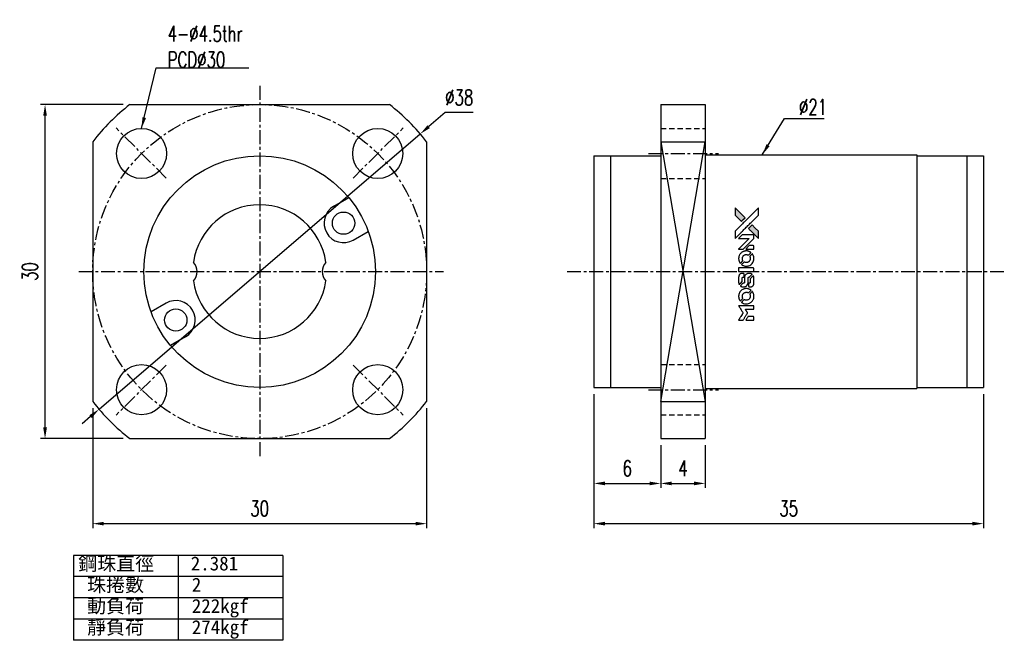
# Model space of a CAD drawing. Header units: millimetres. Extents: x 16.8 to 105.3, y 23.8 to 79.5.
import ezdxf

# ---------------------------------------------------------------- set-up
doc = ezdxf.new("R2010")
doc.units = ezdxf.units.MM
doc.linetypes.add('CENTER', pattern=[2, 1.25, -0.25, 0.25, -0.25])
doc.linetypes.add('DASHED', pattern=[0.75, 0.5, -0.25])
for name, color, linetype in [('CL', 1, 'CENTER'), ('DIM', 4, 'Continuous'), ('HID', 2, 'DASHED'), ('OUT', 3, 'Continuous')]:
    doc.layers.add(name, color=color, linetype=linetype)
doc.styles.add('DIM-7', font='SIMPLEX.shx', dxfattribs={"width": 0.7, "bigfont": 'chineset.shx'})
doc.styles.add('T', font='kaiu.ttf')
doc.dimstyles.new('CNS', dxfattribs={"dimscale": 0.4, "dimtxt": 3.5, "dimasz": 2.5, "dimexe": 1, "dimexo": 1.5, "dimgap": 0.09, "dimtad": 0, "dimtoh": 1, "dimdsep": 46, "dimtxsty": 'DIM-7', "dimcen": 0.09, "dimclrd": 256, "dimclre": 256, "dimclrt": 4, "dimadec": 0, "dimazin": 0, "dimtfac": 1, "dimtmove": 1, "dimatfit": 0, "dimfxl": 1, "dimtvp": 0.971429, "dimtolj": 1, "dimarcsym": 0})

# ---------------------------------------------------------------- blocks, each defined once
blk = doc.blocks.new('*D7')
at = {"layer": 'DEFPOINTS', "color": 0}
for p in [(68.421, 46.524), (103.421, 46.524), (103.421, 34.289)]:
    blk.add_point(p, dxfattribs=at)
at = {"layer": 'DIM', "lineweight": -2}
for p, q in [((68.421, 45.924), (68.421, 33.889)), ((103.421, 45.924), (103.421, 33.889)), ((69.421, 34.289), (102.421, 34.289))]:
    blk.add_line(p, q, dxfattribs=at)
at = {"layer": 'DIM'}
for points in [[(69.421, 34.456), (69.421, 34.123), (68.421, 34.289)], [(102.421, 34.456), (102.421, 34.123), (103.421, 34.289)]]:
    blk.add_solid(points, dxfattribs=at)
at = {"layer": 'DIM', "color": 4, "insert": (85.921, 35.649), "char_height": 1.4, "attachment_point": 5, "style": 'DIM-7'}
blk.add_mtext('\\A1;35', dxfattribs=at)
blk = doc.blocks.new('*D8')
at = {"layer": 'DEFPOINTS', "color": 0}
for p in [(23.397, 45.262), (53.397, 45.262), (53.397, 34.289)]:
    blk.add_point(p, dxfattribs=at)
at = {"layer": 'DIM', "lineweight": -2}
for p, q in [((23.397, 44.662), (23.397, 33.889)), ((53.397, 44.662), (53.397, 33.889)), ((24.397, 34.289), (52.397, 34.289))]:
    blk.add_line(p, q, dxfattribs=at)
at = {"layer": 'DIM'}
for points in [[(24.397, 34.456), (24.397, 34.123), (23.397, 34.289)], [(52.397, 34.456), (52.397, 34.123), (53.397, 34.289)]]:
    blk.add_solid(points, dxfattribs=at)
at = {"layer": 'DIM', "color": 4, "insert": (38.397, 35.649), "char_height": 1.4, "attachment_point": 5, "style": 'DIM-7'}
blk.add_mtext('\\A1;30', dxfattribs=at)
blk = doc.blocks.new('*D9')
at = {"layer": 'DEFPOINTS', "color": 0}
for p in [(19.119, 71.924), (26.735, 71.924), (26.735, 41.924)]:
    blk.add_point(p, dxfattribs=at)
at = {"layer": 'DIM', "lineweight": -2}
for p, q in [((26.135, 71.924), (18.719, 71.924)), ((19.119, 42.924), (19.119, 70.924)), ((26.135, 41.924), (18.719, 41.924))]:
    blk.add_line(p, q, dxfattribs=at)
at = {"layer": 'DIM'}
for points in [[(18.952, 70.924), (19.286, 70.924), (19.119, 71.924)], [(18.952, 42.924), (19.286, 42.924), (19.119, 41.924)]]:
    blk.add_solid(points, dxfattribs=at)
at = {"layer": 'DIM', "color": 4, "insert": (17.759, 56.924), "char_height": 1.4, "attachment_point": 5, "rotation": 90, "style": 'DIM-7'}
blk.add_mtext('\\A1;30', dxfattribs=at)
blk = doc.blocks.new('*D10')
at = {"layer": 'DEFPOINTS', "color": 0}
for p in [(52.823, 69.288), (23.97, 44.56)]:
    blk.add_point(p, dxfattribs=at)
at = {"layer": 'DIM', "lineweight": -2}
for p, q in [((55.053, 71.2), (53.583, 69.939)), ((57.563, 71.2), (55.053, 71.2)), ((23.97, 44.56), (52.823, 69.288)), ((23.211, 43.909), (22.451, 43.259))]:
    blk.add_line(p, q, dxfattribs=at)
at = {"layer": 'DIM'}
for points in [[(53.474, 70.066), (53.691, 69.813), (52.823, 69.288)], [(23.102, 44.036), (23.319, 43.783), (23.97, 44.56)]]:
    blk.add_solid(points, dxfattribs=at)
at = {"layer": 'DIM', "color": 4, "insert": (56.326, 72.56), "char_height": 1.4, "attachment_point": 5, "style": 'DIM-7'}
blk.add_mtext('\\A1;∅38', dxfattribs=at)
blk = doc.blocks.new('*D11')
at = {"layer": 'DEFPOINTS', "color": 0}
for p in [(68.421, 46.524), (74.421, 41.924), (74.421, 37.9)]:
    blk.add_point(p, dxfattribs=at)
at = {"layer": 'DIM', "lineweight": -2}
for p, q in [((68.421, 45.924), (68.421, 37.5)), ((74.421, 41.324), (74.421, 37.5)), ((69.421, 37.9), (73.421, 37.9))]:
    blk.add_line(p, q, dxfattribs=at)
at = {"layer": 'DIM'}
for points in [[(69.421, 38.067), (69.421, 37.734), (68.421, 37.9)], [(73.421, 38.067), (73.421, 37.734), (74.421, 37.9)]]:
    blk.add_solid(points, dxfattribs=at)
at = {"layer": 'DIM', "color": 4, "insert": (71.421, 39.26), "char_height": 1.4, "attachment_point": 5, "style": 'DIM-7'}
blk.add_mtext('\\A1;6', dxfattribs=at)
blk = doc.blocks.new('*D12')
at = {"layer": 'DEFPOINTS', "color": 0}
for p in [(74.421, 41.924), (78.421, 41.924), (78.421, 37.9)]:
    blk.add_point(p, dxfattribs=at)
at = {"layer": 'DIM', "lineweight": -2}
for p, q in [((74.421, 41.324), (74.421, 37.5)), ((78.421, 41.324), (78.421, 37.5)), ((75.421, 37.9), (77.421, 37.9))]:
    blk.add_line(p, q, dxfattribs=at)
at = {"layer": 'DIM'}
for points in [[(75.421, 38.067), (75.421, 37.734), (74.421, 37.9)], [(77.421, 38.067), (77.421, 37.734), (78.421, 37.9)]]:
    blk.add_solid(points, dxfattribs=at)
at = {"layer": 'DIM', "color": 4, "insert": (76.421, 39.26), "char_height": 1.4, "attachment_point": 5, "style": 'DIM-7'}
blk.add_mtext('\\A1;4', dxfattribs=at)
blk = doc.blocks.new('A$C21952746')
at = {"linetype": 'Continuous'}
h = blk.add_hatch(color=256, dxfattribs=at)
h.dxf.hatch_style = 1
h.paths.add_polyline_path([(3147, 747), (3045, 747), (2943, 747), (2856, 658, 0.000288), (2822, 624, 0.000479), (2794, 596, 0.000013), (2768, 570, 0.197177), (2768, 570, 0.197497), (2768, 569, 0.00004), (2783, 554, 0.000834), (2799, 538, 0.000506), (2818, 519), (2869, 468), (3008, 607)])
h.paths.add_polyline_path([(2670, 271), (2620, 321, 0.000476), (2601, 340, 0.000789), (2584, 357, 0.000035), (2569, 371, 0.19758), (2569, 372, 0.198396), (2569, 371, 0.000019), (2549, 351, 0.000582), (2526, 329, 0.000351), (2500, 303, 0.000108), (2389, 191, 0.000692), (2332, 134, 0.000077), (2294, 95, 0.197527), (2293, 94, 0.410182), (2294, 93, 0.000493), (2314, 93, 0.002424), (2343, 93, 0.000529), (2393, 93), (2493, 93), (2581, 182)])
for points in [[(0, 584), (0, 519), (18, 508, -0.000297), (29, 501, -0.000037), (52, 487, -0.000043), (80, 470, -0.000036), (111, 451, 0.000044), (140, 433, 0.000063), (166, 417, 0.000035), (188, 404, 0.0009), (194, 400), (203, 395), (214, 402, 0.001175), (221, 406, 0.000208), (233, 413, 0.000225), (247, 422, 0.000203), (262, 432, -0.000711), (276, 440, -0.001119), (288, 448, -0.000263), (299, 455, -0.04589), (300, 455, -0.519312), (301, 454, -0.001914), (302, 437, -0.003124), (302, 408, -0.000285), (302, 337), (302, 219), (343, 219, 0.001727), (373, 219, 0.025279), (383, 219, 0.073886), (390, 221, 0.07426), (395, 224, 0.03264), (396, 225, 0.01784), (398, 227, 0.017712), (399, 229, 0.026854), (400, 231), (403, 235), (403, 442), (403, 649), (401, 647, -0.004595), (399, 646, -0.00016), (393, 642, -0.000298), (385, 638, -0.000208), (377, 633, 0.000986), (352, 617, 0.00025), (312, 592, 0.000268), (270, 566, 0.000436), (234, 543, -0.002932), (222, 535, -0.004718), (212, 529, -0.001113), (203, 524, -0.227179), (202, 524, -0.045982), (201, 524, -0.000145), (188, 532, -0.000825), (175, 540, -0.000517), (159, 550, 0.000056), (104, 584, 0.000289), (74, 603, 0.000481), (51, 617, 0.000418), (28, 631), (0, 648)], [(494, 559, 0.064158), (468, 510, 0.06356), (455, 455, 0.064004), (456, 399, 0.066747), (471, 345, 0.04321), (489, 312, 0.044737), (513, 283, 0.044901), (541, 258, 0.044184), (573, 239, 0.026293), (598, 229, 0.033344), (621, 222, 0.033227), (646, 219, 0.025815), (673, 218, 0.023119), (698, 220, 0.031044), (721, 224, 0.031337), (743, 231, 0.024258), (766, 241, 0.015622), (774, 245, 0.008495), (784, 251, 0.008415), (793, 257, 0.020814), (799, 262), (802, 264), (772, 295, 0.002843), (748, 318, 0.033917), (739, 327, 0.087906), (732, 330, 0.073302), (723, 332, 0.022047), (719, 331, 0.026465), (715, 331, 0.022233), (711, 330, 0.009985), (706, 328, -0.039011), (686, 323, -0.044398), (666, 322, -0.045096), (647, 324, -0.04265), (628, 329, -0.071154), (601, 344, -0.068827), (579, 365, -0.068713), (564, 392, -0.070507), (557, 422, -0.028605), (557, 435, -0.031418), (558, 447, -0.031044), (560, 460, -0.02668), (564, 472, 0.038913), (567, 479, 0.043732), (568, 487, 0.047754), (567, 494, 0.075756), (566, 499, 0.07294), (564, 502, 0.003456), (556, 510, 0.005023), (546, 521, 0.002422), (532, 535, 0.000819), (520, 547, 0.001349), (510, 557, 0.0001), (500, 566, 0.205335), (500, 567, 0.219821), (500, 566, 0.002494), (498, 564, 0.007089), (496, 562, 0.004494)], [(646, 646, 0.024131), (627, 644, 0.022344), (609, 639, 0.021883), (590, 633, 0.020884), (572, 625, 0.010669), (562, 619, 0.010389), (552, 613, 0.010913), (543, 608, 0.022227), (536, 603), (534, 601), (566, 569, 0.002452), (579, 556, 0.003628), (590, 546, 0.001662), (600, 536, 0.070159), (602, 535, 0.047671), (604, 534, 0.018624), (607, 534, 0.017921), (610, 533, 0.018804), (613, 533, 0.018255), (617, 533, 0.041312), (620, 533, 0.037164), (623, 534, 0.012342), (627, 536, -0.015101), (638, 540, -0.035998), (646, 542, -0.033244), (655, 543, -0.011249), (669, 543, -0.004059), (679, 543, -0.019693), (685, 543, -0.027943), (690, 542, -0.014411), (696, 540, -0.033089), (711, 535, -0.033887), (724, 528, -0.034021), (737, 520, -0.033942), (748, 510, -0.02816), (758, 498, -0.035032), (766, 486, -0.035269), (772, 473, -0.029196), (777, 459, -0.037862), (780, 442, -0.043657), (780, 426, -0.043064), (778, 410, -0.035184), (772, 393, 0.033699), (770, 386, 0.052815), (769, 378, 0.059167), (769, 372, 0.058972), (771, 366, 0.059208), (774, 361, 0.021125), (780, 355, 0.008691), (790, 345, 0.000851), (814, 321, 0.001873), (826, 309, 0.013884), (832, 303, 0.022355), (836, 300, 0.341453), (837, 301, 0.073011), (841, 304, 0.004587), (848, 315, 0.00748), (855, 327, 0.016837), (860, 336, 0.028606), (870, 359, 0.031352), (877, 381, 0.031004), (881, 405, 0.0268), (882, 430, 0.026698), (881, 457, 0.03002), (877, 482, 0.030357), (869, 506, 0.028554), (859, 530, 0.062944), (830, 574, 0.062206), (790, 610, 0.062448), (743, 634, 0.064355), (692, 646, 0.017377), (682, 647, 0.008369), (669, 647, 0.008367), (656, 647, 0.01757)], [(953, 591, 0.023289), (946, 581, 0.026845), (941, 571, 0.026047), (937, 560, 0.019751), (933, 547, 0.013249), (932, 540, 0.025169), (931, 534, 0.016532), (931, 527, 0.002937), (931, 514, 0.003317), (931, 501, 0.011808), (931, 494, 0.01777), (931, 488, 0.021476), (932, 483, 0.04325), (939, 460, 0.045753), (950, 439, 0.04649), (965, 421, 0.047672), (982, 406, 0.025315), (989, 401, 0.015208), (998, 396, 0.01512), (1008, 392, 0.022488), (1017, 389, 0.027857), (1030, 385, 0.034138), (1043, 383, 0.014286), (1063, 383, 0.00124), (1113, 383, -0.00103), (1144, 382, -0.002552), (1166, 382, -0.001594), (1184, 382, -0.047676), (1188, 381, -0.085307), (1195, 378, -0.097789), (1201, 373, -0.085947), (1205, 366, -0.051339), (1207, 356, 0.014634), (1207, 352, 0.015028), (1208, 349, 0.014927), (1208, 346, 0.059415), (1209, 345, 0.070595), (1212, 341, 0.00028), (1247, 305, 0.000111), (1283, 268, 0.200239), (1285, 268, 0.268906), (1286, 268, 0.001866), (1291, 277, 0.007532), (1296, 286, 0.017818), (1299, 292, 0.013256), (1302, 299, 0.011636), (1304, 307, 0.011528), (1307, 315, 0.012303), (1309, 323, 0.0423), (1310, 335, 0.013657), (1311, 353, 0.013857), (1310, 371, 0.037428), (1308, 384, 0.014927), (1306, 393, 0.0122), (1303, 402, 0.012518), (1300, 410, 0.023062), (1297, 417, 0.065961), (1281, 441, 0.06055), (1258, 461, 0.059676), (1231, 475, 0.060497), (1202, 483, 0.025683), (1196, 483, 0.001528), (1177, 483, 0.002124), (1153, 483, 0.001173), (1123, 484, -0.000809), (1072, 484, -0.017164), (1057, 484, -0.063931), (1048, 486, -0.108429), (1043, 489, -0.052941), (1039, 493, -0.063675), (1037, 498, -0.050562), (1036, 503, -0.020337), (1035, 511, 0.009897), (1035, 515, 0.016482), (1034, 519, 0.019019), (1033, 522, 0.06043), (1033, 524, 0.076267), (1029, 529, 0.00054), (996, 562, 0.000307), (961, 596, 0.142594), (959, 597, 0.232419), (958, 597, 0.022995), (956, 596, 0.024627), (955, 594, 0.015407)], [(1047, 647, 0.018538), (1040, 646, 0.010695), (1032, 645, 0.01068), (1025, 643, 0.017678), (1018, 641, 0.013849), (1011, 638, 0.011814), (1004, 635, 0.004513), (997, 632, 0.290035), (996, 631, 0.196418), (996, 630, 0.000124), (1009, 618, 0.001477), (1022, 604, 0.000898), (1039, 587), (1082, 545), (1135, 544, -0.001471), (1175, 544, -0.028714), (1188, 543, -0.097073), (1195, 541, -0.084199), (1201, 536, -0.042698), (1204, 532, -0.053912), (1206, 528, -0.051004), (1207, 524, -0.032967), (1207, 518, 0.00807), (1207, 516, 0.003023), (1207, 512, 0.002994), (1207, 508, 0.003629), (1208, 504), (1208, 495), (1249, 495, 0.001618), (1269, 495, 0.005206), (1282, 495, 0.00535), (1291, 495, 0.060675), (1294, 496, 0.048484), (1296, 497, 0.02389), (1299, 498, 0.022812), (1301, 500, 0.02462), (1303, 502, 0.061781), (1307, 507, 0.080179), (1310, 512, 0.048561), (1311, 520, 0.010021), (1311, 534, 0.016602), (1310, 554, 0.031409), (1308, 569, 0.036474), (1305, 582, 0.03439), (1299, 595, 0.065928), (1285, 615, 0.069066), (1266, 631, 0.065697), (1243, 641, 0.051559), (1216, 646, 0.020904), (1202, 647, 0.000451), (1131, 647, 0.000419), (1060, 647, 0.022759)], [(1360, 433), (1361, 219), (1403, 219), (1445, 219), (1450, 222, 0.071429), (1454, 225, 0.054799), (1457, 229, 0.053585), (1460, 234, 0.060698), (1461, 239, 0.033975), (1462, 248, 0.000112), (1462, 357, 0.000726), (1462, 464, 0.001084), (1461, 557), (1461, 648), (1410, 648), (1360, 648)], [(1552, 559, 0.018008), (1546, 550, 0.009842), (1539, 538, 0.009807), (1532, 526, 0.015716), (1527, 515, 0.048467), (1515, 477, 0.045841), (1511, 436, 0.046006), (1513, 395, 0.049638), (1524, 357, 0.064819), (1550, 307, 0.06695), (1588, 266, 0.066691), (1636, 236, 0.063505), (1691, 220, 0.03135), (1705, 218, 0.010439), (1725, 218, 0.010391), (1746, 218, 0.032408), (1759, 220, 0.015696), (1776, 223, 0.018095), (1791, 227, 0.018551), (1805, 233, 0.018352), (1820, 239, 0.015568), (1829, 244, 0.009832), (1839, 250, 0.009795), (1849, 257, 0.023727), (1856, 262), (1859, 264), (1828, 295, 0.001528), (1811, 313, 0.010022), (1802, 322, 0.019586), (1796, 326, 0.061865), (1792, 329, 0.055054), (1785, 331, 0.061607), (1778, 332, 0.048725), (1771, 331, 0.020221), (1761, 328, -0.017722), (1750, 325, -0.02685), (1740, 323, -0.02759), (1730, 322, -0.020233), (1719, 322, -0.04793), (1699, 325, -0.048386), (1679, 332, -0.047866), (1661, 342, -0.044964), (1645, 356, -0.04333), (1631, 373, -0.050921), (1622, 391, -0.051473), (1616, 411, -0.0459), (1614, 432, -0.019014), (1614, 442, -0.024114), (1616, 451, -0.025081), (1618, 460, -0.023892), (1620, 469, 0.008624), (1623, 475, 0.026486), (1624, 480, 0.035074), (1625, 484, 0.02756), (1625, 489, 0.087163), (1624, 496, 0.073291), (1620, 503, 0.028074), (1611, 512, 0.002594), (1589, 535), (1557, 567)], [(1702, 646, 0.023681), (1684, 644, 0.022402), (1666, 639, 0.021929), (1649, 633, 0.020503), (1631, 625, 0.013745), (1621, 620, 0.009767), (1610, 614, 0.009658), (1601, 607, 0.027804), (1594, 602), (1592, 600), (1623, 569, 0.002053), (1638, 554, 0.006738), (1649, 544, 0.007826), (1656, 538, 0.063909), (1659, 535, 0.061532), (1665, 533, 0.068674), (1671, 533, 0.052072), (1678, 534, 0.019648), (1687, 537, -0.018366), (1698, 540, -0.0288), (1708, 542, -0.029061), (1718, 543, -0.019155), (1730, 543, -0.053809), (1755, 540, -0.058833), (1778, 531, -0.058566), (1799, 516, -0.052525), (1816, 498, -0.044733), (1826, 481, -0.040573), (1833, 463, -0.041123), (1837, 445, -0.04951), (1838, 427, -0.017369), (1837, 418, -0.024255), (1835, 411, -0.023787), (1833, 403, -0.015798), (1830, 395, 0.010631), (1828, 390, 0.033653), (1827, 386, 0.037806), (1827, 383, 0.016307), (1827, 378, 0.068179), (1828, 369, 0.095747), (1831, 362, 0.033418), (1840, 352, 0.002133), (1867, 325, 0.001452), (1883, 310, 0.012393), (1890, 304, 0.020479), (1894, 301, 0.344362), (1896, 301, 0.074287), (1899, 304, 0.005454), (1906, 316, 0.008391), (1914, 328, 0.017097), (1919, 338, 0.027375), (1928, 358, 0.02835), (1934, 379, 0.027723), (1938, 401, 0.023913), (1940, 425, 0.027047), (1939, 453, 0.031685), (1935, 479, 0.032425), (1928, 504, 0.031013), (1918, 528, 0.037914), (1901, 557, 0.040153), (1880, 583, 0.039834), (1855, 604, 0.036173), (1826, 623, 0.040752), (1798, 635, 0.035885), (1766, 644, 0.035491), (1734, 647, 0.037615)], [(1990, 585), (1990, 520), (2141, 369), (2292, 219), (2334, 219, 0.0008), (2360, 219, 0.010795), (2370, 219, 0.030495), (2376, 220, 0.080372), (2380, 221, 0.03816), (2383, 224, 0.041799), (2386, 226, 0.042486), (2389, 229, 0.042078), (2391, 233, 0.099276), (2392, 238, 0.003302), (2392, 259, 0.002586), (2392, 296, 0.000204), (2392, 393), (2392, 549), (2342, 599), (2292, 649), (2291, 499), (2291, 349), (2143, 498, 0.000253), (2086, 554, 0.000412), (2038, 603, 0.000041), (1995, 646, 0.041338), (1993, 648), (1990, 650)], [(2413, 624, -0.000056), (2473, 563, -0.000021), (2559, 478, -0.000021), (2652, 385, -0.000025), (2739, 297), (2943, 93), (3044, 93), (3145, 93), (3009, 230, 0.000274), (2943, 296, 0.000123), (2857, 383, 0.000121), (2766, 475, 0.000165), (2683, 557), (2494, 747), (2392, 747), (2291, 747)], [(2856, 658, 0.000288), (2822, 624, 0.000479), (2794, 596, 0.000013), (2768, 570, 0.197177), (2768, 570, 0.197497), (2768, 569, 0.00004), (2783, 554, 0.000836), (2799, 538, 0.000505), (2818, 519), (2869, 468), (3008, 607), (3147, 747), (3045, 747), (2943, 747)], [(0, 333), (0, 219), (42, 219, 0.000842), (68, 219, 0.010591), (78, 219, 0.028995), (84, 219, 0.069543), (87, 221, 0.051063), (91, 223, 0.039932), (95, 226, 0.039414), (98, 230, 0.045845), (100, 233, 0.094811), (101, 237, 0.007124), (101, 249, 0.004713), (101, 268, 0.000534), (101, 311), (101, 385), (91, 391, 0.000828), (60, 410, 0.000879), (31, 428, 0.000048), (1, 446, 0.137596), (0, 447, 0.413028), (0, 446, 0.000016), (0, 413, 0.000623), (0, 376, 0.000374)], [(947, 370, 0.065483), (942, 367, 0.053271), (938, 363, 0.052018), (934, 359, 0.0556), (931, 353, 0.036839), (930, 350, 0.026922), (930, 346, 0.016905), (930, 340, 0.004317), (930, 332, 0.016369), (930, 313, 0.029936), (932, 298, 0.03418), (936, 285, 0.031327), (941, 272, 0.046935), (951, 256, 0.054053), (963, 243, 0.053701), (977, 233, 0.045364), (995, 225, 0.032479), (1010, 221, 0.03386), (1025, 219, 0.013578), (1050, 219, 0.001155), (1113, 219, 0.000413), (1166, 219, 0.005008), (1187, 219, 0.013199), (1199, 220, 0.033956), (1207, 221, 0.013909), (1216, 223, 0.010864), (1225, 226, 0.010938), (1234, 229, 0.028702), (1239, 232), (1244, 234), (1201, 278), (1158, 322), (1107, 322, -0.001504), (1085, 322, -0.00328), (1069, 322, -0.001901), (1056, 322, -0.061333), (1053, 323, -0.063621), (1048, 324, -0.048633), (1044, 327, -0.046769), (1040, 331, -0.047961), (1038, 336, -0.02678), (1036, 340, -0.050957), (1035, 343, -0.029398), (1035, 347, -0.00401), (1034, 357), (1034, 372), (993, 372, 0.001061), (969, 371, 0.009147), (958, 371, 0.020721), (952, 371, 0.051619)], [(1990, 332), (1990, 218), (2032, 219), (2075, 219), (2080, 222, 0.03146), (2082, 224, 0.026444), (2084, 226, 0.026444), (2086, 228, 0.031457), (2087, 230), (2091, 235), (2091, 291), (2091, 347), (2041, 396, 0.000745), (2022, 415, 0.001228), (2006, 431, 0.000087), (1991, 445, 0.195134), (1991, 446, 0.412117), (1990, 445, 0.000048), (1990, 412, 0.00109), (1990, 376, 0.000653)], [(2500, 303, 0.000108), (2389, 191, 0.000692), (2332, 134, 0.000077), (2294, 95, 0.197527), (2293, 94, 0.410182), (2294, 93, 0.000493), (2314, 93, 0.002424), (2343, 93, 0.000529), (2393, 93), (2493, 93), (2581, 182), (2670, 271), (2620, 321, 0.000476), (2601, 340, 0.000789), (2584, 357, 0.000035), (2569, 371, 0.19758), (2569, 372, 0.198396), (2569, 371, 0.000019), (2549, 351, 0.000582), (2526, 329, 0.000351)]]:
    blk.add_lwpolyline(points, format="xyb", close=True)

msp = doc.modelspace()

# ---------------------------------------------------------------- linework, layer by layer
at = {"layer": 'CL'}
for p, q in [((38.397, 73.613), (38.397, 40.146)), ((30.002, 65.319), (25.496, 69.825)), ((46.792, 65.319), (51.297, 69.825)), ((73.332, 67.531), (79.615, 67.531)), ((22.151, 56.924), (54.91, 56.924)), ((66.009, 56.924), (105.287, 56.924)), ((30.002, 48.529), (25.496, 44.024)), ((46.792, 48.529), (51.297, 44.024)), ((73.332, 46.318), (79.615, 46.318))]:
    msp.add_line(p, q, dxfattribs=at)
msp.add_circle((38.397, 56.924), 15, dxfattribs=at)
at = {"layer": 'DIM'}
for p, q in [((21.661, 31.438), (21.661, 23.813)), ((40.472, 31.438), (21.661, 31.438)), ((31.067, 31.438), (31.067, 23.813)), ((40.472, 31.438), (40.472, 23.813)), ((40.472, 29.532), (21.661, 29.532)), ((40.472, 27.625), (21.661, 27.625)), ((40.472, 25.719), (21.661, 25.719)), ((40.472, 23.813), (21.661, 23.813))]:
    msp.add_line(p, q, dxfattribs=at)
at = {"layer": 'HID'}
for p, q in [((74.421, 69.781), (78.421, 69.781)), ((74.421, 65.281), (78.421, 65.281)), ((74.421, 48.568), (78.421, 48.568)), ((74.421, 44.068), (78.421, 44.068))]:
    msp.add_line(p, q, dxfattribs=at)
at = {"layer": 'OUT'}
for p, q in [((26.735, 71.924), (50.059, 71.924)), ((74.421, 71.924), (74.421, 41.924)), ((74.421, 71.924), (78.421, 71.924)), ((78.421, 71.924), (78.421, 41.924)), ((23.397, 68.586), (23.397, 45.262)), ((53.397, 68.586), (53.397, 45.262)), ((74.421, 68.586), (78.421, 45.262)), ((74.421, 45.262), (78.421, 68.586)), ((74.421, 68.586), (78.421, 68.586)), ((68.421, 67.324), (68.421, 46.524)), ((68.421, 67.324), (74.421, 67.324)), ((69.921, 67.324), (69.921, 46.524)), ((78.421, 67.424), (78.421, 46.424)), ((78.421, 67.424), (97.421, 67.424)), ((97.421, 67.424), (97.421, 46.424)), ((97.421, 67.324), (103.421, 67.324)), ((101.921, 67.324), (101.921, 46.524)), ((103.421, 67.324), (103.421, 46.524)), ((45.056, 62.79), (46.4, 63.566)), ((46.806, 59.759), (48.15, 60.535)), ((29.987, 54.09), (28.643, 53.314)), ((31.737, 51.059), (30.393, 50.283)), ((68.421, 46.524), (74.421, 46.524)), ((78.421, 46.424), (97.421, 46.424)), ((97.421, 46.524), (103.421, 46.524)), ((74.421, 45.262), (78.421, 45.262)), ((26.735, 41.924), (50.059, 41.924)), ((74.421, 41.924), (78.421, 41.924))]:
    msp.add_line(p, q, dxfattribs=at)
for centre, radius in [((27.79, 67.531), 2.25), ((49.003, 67.531), 2.25), ((38.397, 56.924), 10.4), ((45.931, 61.274), 1), ((30.862, 52.574), 1), ((27.79, 46.318), 2.25), ((49.003, 46.318), 2.25)]:
    msp.add_circle(centre, radius, dxfattribs=at)
for centre, radius, start, end in [((38.397, 56.924), 19, 127.86365, 142.13635), ((38.397, 56.924), 19, 37.86365, 52.13635), ((38.397, 56.924), 6, 7.91582, 172.08418), ((45.931, 61.274), 1.75, 120.00002, 299.99999), ((31.597, 56.924), 1.191, 316.05026, 43.94974), ((45.197, 56.924), 1.191, 136.05026, 223.94974), ((38.397, 56.924), 6, 187.91582, 352.08418), ((30.862, 52.574), 1.75, 300.00002, 119.99999), ((38.397, 56.924), 19, 217.86365, 232.13635), ((38.397, 56.924), 19, 307.86365, 322.13635)]:
    msp.add_arc(centre, radius, start, end, dxfattribs=at)

# ---------------------------------------------------------------- block references
at = {"layer": 'DIM', "xscale": 0.0032, "yscale": 0.0032, "zscale": 0.0032, "rotation": 90}
msp.add_blockref('A$C21952746', (83.493, 52.572), dxfattribs=at)

# ---------------------------------------------------------------- texts
at = {"layer": 'DIM', "style": 'T'}
for s, p in [('鋼珠直徑', (22.103, 30.085)), ('2.381', (32.209, 30.085)), ('珠捲數', (22.896, 28.178)), ('2', (32.302, 28.178)), ('動負荷', (22.896, 26.272)), ('222kgf', (32.302, 26.272)), ('靜負荷', (22.896, 24.366)), ('274kgf', (32.302, 24.366))]:
    msp.add_text(s, height=1.25, dxfattribs=at).set_placement(p)
at = {"layer": 'DIM', "color": 4, "char_height": 1.4, "attachment_point": 7, "style": 'DIM-7'}
for s, insert in [('4-%%C4.5thr\\PPCD%%C30', (30.142, 75.254)), ('%%C21', (86.843, 71.001))]:
    msp.add_mtext(s, dxfattribs=dict(at, insert=insert))

# ---------------------------------------------------------------- dimensions: what is measured, and where the dimension line sits
at = {"layer": 'DIM'}
dim = msp.add_diameter_dim_2p(p1=(23.97, 44.56), p2=(52.823, 69.288), dimstyle='CNS', dxfattribs=at)
dim.commit()
dim.dimension.update_dxf_attribs({"geometry": '*D10', "text_midpoint": (55.053, 71.2), "dimtype": 163})
dim = msp.add_linear_dim(base=(19.119, 71.924), p1=(26.735, 41.924), p2=(26.735, 71.924), angle=90, dimstyle='CNS', dxfattribs=at)
dim.commit()
dim.dimension.update_dxf_attribs({"geometry": '*D9', "text_midpoint": (17.759, 56.924)})
for base, p1, p2, picture, middle in [((103.421, 34.289), (68.421, 46.524), (103.421, 46.524), '*D7', (85.921, 35.649)), ((74.421, 37.9), (68.421, 46.524), (74.421, 41.924), '*D11', (71.421, 39.26)), ((53.397, 34.289), (23.397, 45.262), (53.397, 45.262), '*D8', (38.397, 35.649)), ((78.421, 37.9), (74.421, 41.924), (78.421, 41.924), '*D12', (76.421, 39.26))]:
    dim = msp.add_linear_dim(base=base, p1=p1, p2=p2, dimstyle='CNS', dxfattribs=at)
    dim.commit()
    dim.dimension.update_dxf_attribs({"geometry": picture, "text_midpoint": middle})

# ---------------------------------------------------------------- leaders
at = {"layer": 'DIM', "annotation_type": 0, "has_hookline": 1, "hookline_direction": 0, "text_width": 7.28}
msp.add_leader([(27.79, 69.781), (29.106, 75.218), (30.106, 75.218)], dimstyle='CNS', override={"dimgap": 0.09, "dimtad": 1}, dxfattribs=at)
at = {"layer": 'DIM'}
msp.add_leader([(83.545, 67.424), (85.552, 70.685), (89.112, 70.685)], dimstyle='CNS', override={"dimgap": 0.09, "dimtad": 1}, dxfattribs=at)

doc.saveas('drawing.dxf')
